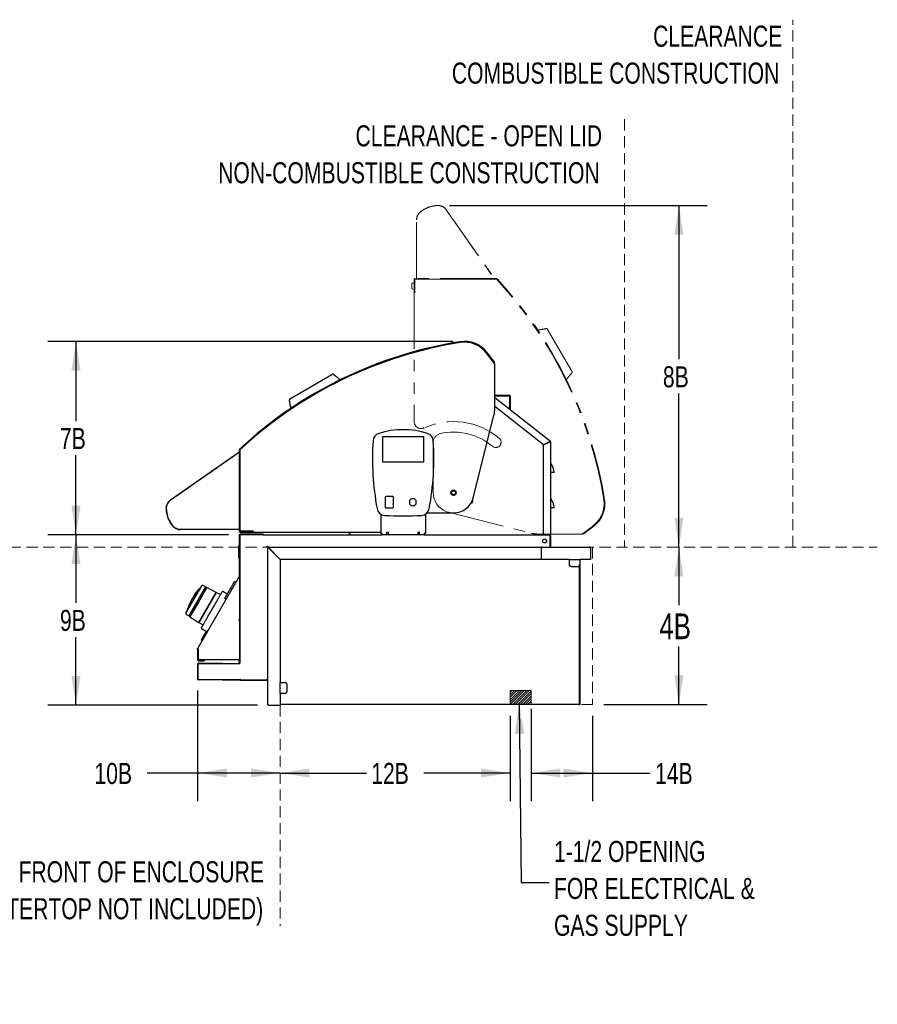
# Model space of a CAD drawing. Header units: inches. Extents: x 36 to 207, y 24 to 151.
# Tile 31 of 49: x 144 to 205, y 24 to 94. Entities that reach past the tile are written whole.
import ezdxf

# ---------------------------------------------------------------- set-up
doc = ezdxf.new("R2010")
doc.units = ezdxf.units.IN
doc.header["$LTSCALE"] = 16
doc.header["$MEASUREMENT"] = 0
doc.linetypes.add('HIDDEN', pattern=[0.075, 0.05, -0.025])
doc.linetypes.add('PHANTOM', pattern=[0.5, 0.25, -0.05, 0.05, -0.05, 0.05, -0.05])
doc.layers.add('FORMAT', color=7, linetype='Continuous')
doc.styles.add('SLDTEXTSTYLE0', font='TXT', dxfattribs={"width": 0.75})
doc.styles.add('SLDTEXTSTYLE1', font='TXT', dxfattribs={"width": 0.575758})
doc.dimstyles.new('SLDDIMSTYLE0', dxfattribs={"dimtxt": 1.5, "dimasz": 2.08, "dimexe": 0, "dimexo": 0.0625, "dimgap": 0.375, "dimtad": 0, "dimtih": 1, "dimtoh": 1, "dimdec": 0, "dimrnd": 1e-09, "dimzin": 12, "dimdsep": 46, "dimlunit": 5, "dimtxsty": 'SLDTEXTSTYLE0', "dimsah": 1, "dimcen": 0.09, "dimadec": 0, "dimazin": 3, "dimtfac": 1, "dimtdec": 0, "dimtofl": 0, "dimtmove": 0, "dimatfit": 3, "dimfxl": 0, "dimfrac": 2, "dimtolj": 1, "dimtzin": 12, "dimarcsym": 0})
doc.dimstyles.new('SLDDIMSTYLE2', dxfattribs={"dimtxt": 0.18, "dimasz": 2.08, "dimexe": 0, "dimexo": 0.0625, "dimgap": 0, "dimtad": 0, "dimtih": 1, "dimtoh": 1, "dimdec": 0, "dimrnd": 1e-09, "dimzin": 0, "dimdsep": 46, "dimlunit": 5, "dimtxsty": 'Standard', "dimsah": 1, "dimcen": 0.09, "dimadec": 0, "dimazin": 0, "dimtfac": 2.08, "dimtdec": 0, "dimtofl": 0, "dimtmove": 0, "dimatfit": 3, "dimfxl": 0, "dimfrac": 2, "dimtolj": 1, "dimtzin": 0, "dimarcsym": 0})
doc.dimstyles.new('SLDDIMSTYLE3', dxfattribs={"dimtxt": 1.833333, "dimasz": 2.08, "dimexe": 0, "dimexo": 0.0625, "dimgap": 0.458333, "dimtad": 0, "dimtih": 1, "dimtoh": 1, "dimdec": 0, "dimrnd": 1e-09, "dimzin": 12, "dimdsep": 46, "dimlunit": 5, "dimtxsty": 'SLDTEXTSTYLE0', "dimsah": 1, "dimcen": 0.09, "dimse1": 1, "dimadec": 0, "dimazin": 3, "dimtfac": 1, "dimtdec": 0, "dimtofl": 0, "dimtmove": 0, "dimatfit": 3, "dimfxl": 0, "dimfrac": 2, "dimtolj": 1, "dimtzin": 12, "dimarcsym": 0})
doc.dimstyles.new('SLDDIMSTYLE4', dxfattribs={"dimtxt": 1.5, "dimasz": 2.08, "dimexe": 0, "dimexo": 0.0625, "dimgap": 0.375, "dimtad": 0, "dimtih": 1, "dimtoh": 1, "dimdec": 0, "dimrnd": 1e-09, "dimzin": 12, "dimdsep": 46, "dimlunit": 5, "dimtxsty": 'SLDTEXTSTYLE0', "dimsah": 1, "dimcen": 0.09, "dimse2": 1, "dimadec": 0, "dimazin": 3, "dimtfac": 1, "dimtdec": 0, "dimtofl": 0, "dimtmove": 0, "dimatfit": 3, "dimfxl": 0, "dimfrac": 2, "dimtolj": 1, "dimtzin": 12, "dimarcsym": 0})

# ---------------------------------------------------------------- blocks, each defined once
blk = doc.blocks.new('_D_10')
at = {"layer": 'FORMAT'}
for p, q in [((156.631, 46.076), (156.631, 38.196)), ((156.631, 40.196), (153.027, 40.196)), ((162.504, 40.196), (156.631, 40.196))]:
    blk.add_line(p, q, dxfattribs=at)
for points in [[(156.631, 40.196), (158.711, 39.876), (158.711, 40.516)], [(162.504, 40.196), (160.424, 40.516), (160.424, 39.876)]]:
    blk.add_solid(points, dxfattribs=at)
at = {"layer": 'FORMAT', "insert": (149.285, 40.917), "char_height": 1.5, "attachment_point": 1, "style": 'SLDTEXTSTYLE0'}
blk.add_mtext('10B', dxfattribs=at)
blk = doc.blocks.new('_D_11')
at = {"layer": 'FORMAT'}
for p, q in [((178.879, 44.269), (178.879, 38.196)), ((162.504, 40.196), (168.65, 40.196)), ((178.879, 40.196), (172.733, 40.196))]:
    blk.add_line(p, q, dxfattribs=at)
for points in [[(162.504, 40.196), (164.584, 39.876), (164.584, 40.516)], [(178.879, 40.196), (176.799, 40.516), (176.799, 39.876)]]:
    blk.add_solid(points, dxfattribs=at)
at = {"layer": 'FORMAT', "insert": (168.991, 40.917), "char_height": 1.5, "attachment_point": 1, "style": 'SLDTEXTSTYLE0'}
blk.add_mtext('12B', dxfattribs=at)
blk = doc.blocks.new('_D_12')
at = {"layer": 'FORMAT'}
for p, q in [((190.896, 56.281), (190.896, 52.157)), ((190.896, 45.069), (190.896, 49.194)), ((185.554, 45.069), (192.896, 45.069))]:
    blk.add_line(p, q, dxfattribs=at)
for points in [[(190.896, 56.281), (190.576, 54.201), (191.216, 54.201)], [(190.896, 45.069), (191.216, 47.149), (190.576, 47.149)]]:
    blk.add_solid(points, dxfattribs=at)
at = {"layer": 'FORMAT', "insert": (189.502, 51.557), "char_height": 1.8333, "attachment_point": 1, "style": 'SLDTEXTSTYLE0'}
blk.add_mtext('4B', dxfattribs=at)
blk = doc.blocks.new('_D_13')
at = {"layer": 'FORMAT'}
for p, q in [((180.379, 44.769), (180.379, 38.196)), ((184.754, 44.269), (184.754, 38.196)), ((180.379, 40.196), (184.754, 40.196)), ((184.754, 40.196), (188.854, 40.196))]:
    blk.add_line(p, q, dxfattribs=at)
for points in [[(180.379, 40.196), (182.459, 39.876), (182.459, 40.516)], [(184.754, 40.196), (182.674, 40.516), (182.674, 39.876)]]:
    blk.add_solid(points, dxfattribs=at)
at = {"layer": 'FORMAT', "insert": (189.196, 40.917), "char_height": 1.5, "attachment_point": 1, "style": 'SLDTEXTSTYLE0'}
blk.add_mtext('14B', dxfattribs=at)
blk = doc.blocks.new('_D_14')
at = {"layer": 'FORMAT'}
for p, q in [((158.829, 57.156), (145.97, 57.156)), ((147.97, 57.156), (147.97, 52.306)), ((147.97, 45.031), (147.97, 49.881)), ((160.887, 45.031), (145.97, 45.031))]:
    blk.add_line(p, q, dxfattribs=at)
for points in [[(147.97, 57.156), (147.65, 55.076), (148.29, 55.076)], [(147.97, 45.031), (148.29, 47.111), (147.65, 47.111)]]:
    blk.add_solid(points, dxfattribs=at)
at = {"layer": 'FORMAT', "insert": (146.829, 51.815), "char_height": 1.5, "attachment_point": 1, "style": 'SLDTEXTSTYLE0'}
blk.add_mtext('9B', dxfattribs=at)
blk = doc.blocks.new('_D_15')
at = {"layer": 'FORMAT'}
for p, q in [((174.834, 70.934), (145.97, 70.934)), ((147.97, 70.934), (147.97, 65.258)), ((147.97, 57.156), (147.97, 62.833)), ((158.829, 57.156), (145.97, 57.156))]:
    blk.add_line(p, q, dxfattribs=at)
for points in [[(147.97, 70.934), (147.65, 68.854), (148.29, 68.854)], [(147.97, 57.156), (148.29, 59.236), (147.65, 59.236)]]:
    blk.add_solid(points, dxfattribs=at)
at = {"layer": 'FORMAT', "insert": (146.829, 64.767), "char_height": 1.5, "attachment_point": 1, "style": 'SLDTEXTSTYLE0'}
blk.add_mtext('7B', dxfattribs=at)
blk = doc.blocks.new('_D_16')
at = {"layer": 'FORMAT'}
for p, q in [((174.553, 80.602), (192.896, 80.602)), ((190.896, 80.602), (190.896, 69.654)), ((190.896, 56.281), (190.896, 67.229))]:
    blk.add_line(p, q, dxfattribs=at)
for points in [[(190.896, 80.602), (190.576, 78.522), (191.216, 78.522)], [(190.896, 56.281), (191.216, 58.361), (190.576, 58.361)]]:
    blk.add_solid(points, dxfattribs=at)
at = {"layer": 'FORMAT', "insert": (189.756, 69.163), "char_height": 1.5, "attachment_point": 1, "style": 'SLDTEXTSTYLE0'}
blk.add_mtext('8B', dxfattribs=at)
blk = doc.blocks.new('SW_NOTE_0_9')
at = {"layer": 'FORMAT', "color": 0, "char_height": 1.5, "attachment_point": 3, "style": 'SLDTEXTSTYLE0'}
for s, insert in [('FRONT OF ENCLOSURE', (20.672, 1.934)), ('(COUNTERTOP NOT INCLUDED)', (20.625, -0.696))]:
    blk.add_mtext(s, dxfattribs=dict(at, insert=insert))
blk = doc.blocks.new('SW_NOTE_0_10')
at = {"layer": 'FORMAT', "color": 0, "char_height": 1.5, "attachment_point": 3, "style": 'SLDTEXTSTYLE0'}
for s, insert in [('CLEARANCE - OPEN LID', (22.031, 1.934)), ('NON-COMBUSTIBLE CONSTRUCTION', (21.861, -0.696))]:
    blk.add_mtext(s, dxfattribs=dict(at, insert=insert))
blk = doc.blocks.new('SW_NOTE_0_11')
at = {"layer": 'FORMAT', "color": 0, "char_height": 1.5, "attachment_point": 3, "style": 'SLDTEXTSTYLE0'}
for s, insert in [('CLEARANCE', (11.484, 1.934)), ('COMBUSTIBLE CONSTRUCTION', (11.279, -0.696))]:
    blk.add_mtext(s, dxfattribs=dict(at, insert=insert))
blk = doc.blocks.new('SW_NOTE_0_12')
at = {"layer": 'FORMAT', "color": 0, "char_height": 1.5, "attachment_point": 1, "style": 'SLDTEXTSTYLE0'}
for s, insert in [('1-1/2 OPENING', (0.333, 2.961)), ('FOR ELECTRICAL &', (0.333, 0.331)), ('GAS SUPPLY', (0.333, -2.299))]:
    blk.add_mtext(s, dxfattribs=dict(at, insert=insert))

msp = doc.modelspace()

# ---------------------------------------------------------------- hatches: boundary and pattern name
at = {"layer": 'FORMAT'}
h = msp.add_hatch(dxfattribs=at)
h.set_pattern_fill('ANSI31', color=256, style=0)
h.paths.add_polyline_path([(180.379, 45.069), (180.379, 46.069), (178.879, 46.069), (178.879, 45.069)], flags=0)

# ---------------------------------------------------------------- linework, layer by layer
at = {"color": 7, "linetype": 'PHANTOM', "lineweight": 18}
for p, q in [((174.336, 80.304), (177.741, 75.441)), ((172.22, 75.43), (172.22, 79.597)), ((171.888, 74.708), (171.888, 75.041)), ((171.929, 75.09), (172.046, 75.111)), ((172.046, 75.34), (172.046, 74.41)), ((172.096, 75.34), (172.096, 74.41)), ((172.096, 75.31), (172.098, 75.31)), ((172.098, 74.658), (172.098, 75.358)), ((172.098, 75.358), (177.885, 75.358)), ((177.9, 75.41), (172.116, 75.41)), ((177.9, 75.36), (172.116, 75.36)), ((172.046, 74.638), (171.929, 74.659)), ((172.046, 74.41), (172.096, 74.41)), ((172.046, 74.408), (172.046, 65.22)), ((172.098, 74.408), (172.046, 74.408)), ((172.098, 74.963), (172.096, 74.963)), ((172.096, 74.786), (172.098, 74.786)), ((172.098, 74.51), (172.096, 74.51)), ((172.096, 74.413), (172.098, 74.412)), ((172.098, 74.408), (172.098, 74.658)), ((172.118, 74.408), (172.098, 74.408)), ((181.551, 71.773), (183.268, 68.81)), ((181.743, 70.23), (181.739, 70.232)), ((181.926, 70.012), (181.926, 70.012)), ((181.996, 69.79), (181.995, 69.796)), ((173.408, 63.753), (173.408, 60.157)), ((174.494, 58.761), (180.356, 57.276)), ((184.087, 57.256), (184.826, 57.833)), ((184.118, 57.216), (184.857, 57.794)), ((184.122, 57.287), (184.818, 57.831)), ((180.847, 57.215), (184.03, 57.215)), ((184.122, 57.287), (184.03, 57.287)), ((184.03, 57.215), (184.03, 57.287)), ((184.087, 57.256), (184.118, 57.216)), ((184.118, 57.282), (184.104, 57.284)), ((184.153, 57.307), (184.153, 57.312))]:
    msp.add_line(p, q, dxfattribs=at)
at = {"color": 7, "linetype": 'Continuous', "lineweight": 25}
for p, q in [((177.748, 69.396), (177.171, 70.135)), ((177.717, 69.431), (177.173, 70.127)), ((177.787, 69.427), (177.21, 70.166)), ((177.697, 69.462), (177.692, 69.462)), ((177.717, 69.431), (177.717, 69.339)), ((177.722, 69.427), (177.72, 69.413)), ((177.748, 69.396), (177.787, 69.427)), ((177.789, 69.339), (177.717, 69.339)), ((177.789, 66.156), (177.789, 69.339)), ((163.231, 66.86), (166.194, 68.577)), ((164.774, 67.052), (164.772, 67.048)), ((164.992, 67.235), (164.992, 67.235)), ((165.214, 67.305), (165.208, 67.304)), ((177.789, 67.103), (178.821, 67.103)), ((177.789, 67.065), (178.821, 67.065)), ((177.789, 66.927), (181.743, 63.838)), ((178.841, 67.045), (178.841, 66.293)), ((178.879, 67.045), (178.879, 66.293)), ((181.265, 63.576), (177.789, 66.293)), ((178.841, 66.106), (178.841, 66.293)), ((178.879, 66.106), (178.841, 66.106)), ((178.879, 66.293), (178.879, 66.106)), ((176.243, 59.803), (177.727, 65.665)), ((169.785, 64.11), (169.785, 62.377)), ((172.718, 64.129), (169.805, 64.129)), ((172.738, 62.377), (172.738, 64.11)), ((181.743, 63.838), (181.707, 63.792)), ((159.594, 63.209), (159.594, 57.424)), ((159.644, 63.209), (159.644, 57.424)), ((159.646, 57.406), (159.646, 63.194)), ((181.707, 63.792), (181.265, 63.576)), ((181.265, 63.555), (181.707, 63.77)), ((181.265, 57.156), (181.265, 63.555)), ((181.704, 63.768), (181.704, 63.79)), ((181.727, 63.792), (181.765, 63.792)), ((181.765, 63.792), (181.765, 57.156)), ((154.7, 59.645), (159.563, 63.05)), ((169.805, 62.358), (172.718, 62.358)), ((181.776, 61.591), (181.765, 61.591)), ((182.015, 61.591), (181.776, 61.591)), ((169.982, 59.838), (169.982, 59.129)), ((170.534, 59.877), (170.021, 59.877)), ((170.573, 59.129), (170.573, 59.838)), ((171.837, 59.718), (171.716, 59.597)), ((172.036, 59.73), (171.865, 59.73)), ((172.185, 59.597), (172.064, 59.718)), ((176.223, 59.531), (176.223, 59.729)), ((170.021, 59.09), (170.534, 59.09)), ((171.705, 59.569), (171.705, 59.398)), ((171.716, 59.37), (171.837, 59.249)), ((171.865, 59.238), (172.036, 59.238)), ((172.064, 59.249), (172.185, 59.37)), ((172.197, 59.398), (172.197, 59.569)), ((176.077, 59.406), (176.098, 59.406)), ((181.776, 59.091), (181.765, 59.091)), ((182.015, 59.091), (181.776, 59.091)), ((169.664, 58.636), (169.664, 57.254)), ((172.86, 58.636), (172.86, 57.254)), ((172.959, 58.716), (174.847, 58.716)), ((159.574, 57.529), (155.407, 57.529)), ((159.59, 57.136), (159.59, 54.201)), ((159.629, 57.136), (159.629, 54.201)), ((159.629, 57.118), (159.629, 57.136)), ((159.667, 57.108), (159.629, 57.108)), ((160.346, 57.406), (159.646, 57.406)), ((161.203, 57.195), (159.649, 57.195)), ((161.203, 57.156), (159.649, 57.156)), ((159.664, 57.404), (160.594, 57.404)), ((159.664, 57.354), (160.594, 57.354)), ((159.694, 57.404), (159.694, 57.406)), ((160.596, 57.406), (160.346, 57.406)), ((160.494, 57.406), (160.494, 57.404)), ((160.591, 57.404), (160.592, 57.406)), ((160.594, 57.354), (160.594, 57.404)), ((160.596, 57.426), (160.596, 57.406)), ((160.596, 57.406), (160.596, 57.354)), ((160.596, 57.354), (169.664, 57.354)), ((161.203, 57.195), (161.266, 57.195)), ((161.266, 57.156), (161.203, 57.156)), ((161.266, 57.195), (161.266, 57.156)), ((161.266, 57.195), (161.281, 57.195)), ((161.266, 57.156), (169.762, 57.156)), ((167.396, 57.181), (167.542, 57.354)), ((167.396, 57.181), (167.425, 57.156)), ((167.464, 57.156), (167.464, 57.194)), ((169.762, 57.254), (169.664, 57.254)), ((169.762, 57.156), (169.762, 57.254)), ((170.013, 57.156), (169.762, 57.156)), ((170.286, 57.156), (170.013, 57.156)), ((170.089, 57.375), (170.089, 57.254)), ((170.089, 57.254), (170.089, 57.232)), ((170.21, 57.254), (170.21, 57.375)), ((170.21, 57.232), (170.21, 57.254)), ((172.238, 57.156), (170.286, 57.156)), ((172.511, 57.156), (172.238, 57.156)), ((172.314, 57.375), (172.314, 57.254)), ((172.314, 57.254), (172.314, 57.232)), ((172.435, 57.254), (172.435, 57.375)), ((172.435, 57.232), (172.435, 57.254)), ((172.762, 57.156), (172.511, 57.156)), ((172.86, 57.254), (172.762, 57.254)), ((172.762, 57.254), (172.762, 57.156)), ((172.762, 57.156), (181.707, 57.156)), ((181.424, 56.822), (181.424, 56.763)), ((181.765, 57.156), (181.707, 57.156)), ((181.724, 56.339), (181.724, 57.098)), ((181.727, 57.098), (181.727, 56.339)), ((181.765, 57.098), (181.727, 57.098)), ((181.765, 57.098), (181.765, 56.339)), ((159.57, 56.286), (159.57, 56.387)), ((159.57, 56.286), (159.57, 56.26)), ((159.57, 56.062), (159.57, 56.26)), ((159.577, 56.402), (159.59, 56.402)), ((159.577, 56.288), (159.59, 56.288)), ((161.629, 56.223), (161.629, 56.261)), ((161.629, 45.089), (161.629, 56.223)), ((161.667, 56.223), (161.629, 56.223)), ((161.687, 56.281), (161.649, 56.281)), ((161.687, 56.281), (181.092, 56.281)), ((161.687, 56.243), (161.687, 56.281)), ((161.687, 56.22), (162.504, 55.403)), ((162.508, 55.406), (161.691, 56.223)), ((181.15, 56.281), (181.092, 56.281)), ((181.092, 56.281), (181.092, 56.223)), ((181.092, 56.223), (181.092, 55.406)), ((181.15, 56.281), (184.534, 56.281)), ((181.462, 56.763), (181.424, 56.763)), ((181.707, 56.285), (181.707, 56.281)), ((181.727, 56.339), (181.765, 56.339)), ((184.592, 56.223), (184.592, 55.406)), ((159.57, 55.798), (159.57, 56.062)), ((159.57, 55.657), (159.57, 55.798)), ((159.57, 55.517), (159.57, 55.652)), ((159.577, 55.634), (159.59, 55.634)), ((159.577, 55.495), (159.59, 55.495)), ((162.254, 55.653), (162.254, 55.66)), ((162.504, 55.403), (162.504, 46.631)), ((181.092, 55.406), (162.508, 55.406)), ((183.092, 55.406), (181.092, 55.406)), ((183.092, 55.406), (183.092, 55.336)), ((183.092, 55.406), (183.842, 55.406)), ((184.592, 55.406), (183.842, 55.406)), ((183.842, 55.406), (183.842, 55.336)), ((183.092, 55.336), (183.092, 55.031)), ((183.217, 54.906), (183.717, 54.906)), ((183.804, 54.942), (183.804, 45.069)), ((183.804, 54.942), (183.804, 45.069)), ((183.842, 55.336), (183.842, 55.031)), ((183.842, 55.031), (183.842, 45.069)), ((159.587, 54.191), (156.639, 49.084)), ((159.621, 54.171), (159.587, 54.191)), ((159.59, 54.201), (159.629, 54.201)), ((159.621, 54.131), (159.621, 51.101)), ((159.629, 54.201), (159.629, 47.985)), ((156.785, 53.348), (155.888, 51.793)), ((157.198, 53.464), (155.994, 51.377)), ((156.365, 52.554), (156.931, 53.535)), ((157.292, 53.412), (156.689, 52.367)), ((156.69, 52.366), (157.294, 53.413)), ((156.846, 53.388), (156.836, 53.393)), ((157.197, 53.462), (157.015, 53.559)), ((157.294, 53.413), (157.198, 53.464)), ((157.955, 53.059), (157.293, 53.411)), ((159.061, 53.279), (158.964, 53.331)), ((159.177, 53.7), (159.188, 53.72)), ((159.347, 53.775), (159.25, 53.827)), ((156.489, 52.999), (156.493, 53.005)), ((156.557, 53.084), (156.519, 53.037)), ((156.519, 53.038), (156.523, 53.043)), ((156.522, 53.042), (156.523, 53.042)), ((156.556, 53.086), (156.523, 53.042)), ((156.667, 53.221), (156.66, 53.225)), ((156.696, 53.254), (156.686, 53.259)), ((156.686, 53.259), (156.686, 53.259)), ((157.956, 53.061), (156.721, 50.922)), ((156.722, 50.924), (157.955, 53.059)), ((157.927, 53.01), (157.926, 53.01)), ((158.265, 52.897), (157.956, 53.061)), ((158.739, 52.941), (158.426, 53.114)), ((158.649, 52.566), (158.556, 52.624)), ((155.799, 51.573), (156.365, 52.554)), ((156.085, 51.32), (156.69, 52.366)), ((156.689, 52.367), (156.086, 51.322)), ((155.82, 51.488), (155.995, 51.379)), ((155.874, 51.726), (155.883, 51.72)), ((155.994, 51.377), (156.085, 51.32)), ((156.086, 51.322), (156.722, 50.924)), ((156.721, 50.922), (157.018, 50.737)), ((156.75, 50.974), (156.751, 50.973)), ((156.908, 50.485), (157.258, 50.274)), ((159.621, 51.101), (159.562, 51.101)), ((159.562, 51.101), (159.562, 51.07)), ((159.562, 51.07), (159.621, 51.07)), ((159.621, 51.07), (159.621, 48.244)), ((156.911, 49.582), (157.344, 50.332)), ((156.915, 49.68), (157.261, 50.28)), ((157.344, 50.332), (157.261, 50.28)), ((157.356, 50.326), (157.344, 50.332)), ((156.915, 49.68), (156.911, 49.582)), ((156.911, 49.582), (156.923, 49.576)), ((156.631, 49.055), (156.649, 49.055)), ((156.631, 48.996), (156.631, 49.055)), ((156.67, 48.996), (156.631, 48.996)), ((156.631, 48.996), (156.631, 48.254)), ((156.67, 49.028), (156.67, 48.996)), ((156.67, 48.996), (156.67, 48.254)), ((156.673, 48.307), (156.673, 49.025)), ((156.631, 47.95), (156.631, 46.876)), ((156.651, 47.922), (156.651, 46.922)), ((156.689, 48.008), (158.356, 48.008)), ((156.69, 48.234), (157.069, 48.234)), ((156.69, 48.195), (157.069, 48.195)), ((156.714, 47.985), (159.571, 47.985)), ((159.562, 48.244), (156.735, 48.244)), ((157.069, 48.234), (157.131, 48.234)), ((157.131, 48.195), (157.069, 48.195)), ((157.131, 48.234), (157.131, 48.195)), ((159.621, 48.244), (159.562, 48.244)), ((159.571, 47.985), (159.629, 47.985)), ((159.582, 48.244), (159.582, 48.133)), ((159.582, 48.07), (159.582, 48.133)), ((159.621, 48.07), (159.582, 48.07)), ((159.621, 48.133), (159.621, 48.244)), ((159.621, 48.133), (159.621, 48.07)), ((156.669, 46.879), (156.669, 46.876)), ((156.714, 46.86), (159.571, 46.86)), ((158.434, 46.836), (159.584, 46.836)), ((159.571, 46.86), (159.629, 46.86)), ((159.584, 46.836), (159.584, 46.86)), ((159.584, 46.836), (159.629, 46.836)), ((159.629, 46.86), (159.629, 46.848)), ((159.629, 46.848), (159.667, 46.848)), ((159.629, 46.798), (159.629, 46.848)), ((161.629, 46.798), (159.629, 46.798)), ((159.671, 46.806), (159.671, 46.844)), ((159.671, 46.806), (161.566, 46.806)), ((161.566, 46.864), (161.571, 46.864)), ((161.566, 46.864), (161.566, 46.806)), ((161.571, 46.844), (161.566, 46.844)), ((161.566, 46.806), (161.571, 46.806)), ((161.571, 46.844), (161.571, 46.806)), ((161.591, 46.864), (161.591, 46.869)), ((161.591, 46.864), (161.629, 46.864)), ((161.629, 46.881), (161.626, 46.881)), ((162.504, 45.881), (162.504, 46.631)), ((162.504, 46.631), (162.574, 46.631)), ((162.574, 46.631), (162.879, 46.631)), ((163.004, 46.006), (163.004, 46.506)), ((162.504, 45.881), (162.574, 45.881)), ((162.504, 45.881), (162.504, 45.031)), ((162.574, 45.881), (162.879, 45.881)), ((161.687, 45.031), (162.504, 45.031)), ((162.504, 45.069), (162.524, 45.069)), ((183.804, 45.069), (162.524, 45.069)), ((183.804, 45.111), (183.804, 45.111)), ((183.804, 45.069), (183.842, 45.069))]:
    msp.add_line(p, q, dxfattribs=at)
at = {"color": 7, "linetype": 'Continuous', "lineweight": 25, "flags": 128}
for points in [[(159.633, 57.118), (159.63, 57.11), (159.63, 57.109)], [(159.669, 57.108), (159.668, 57.106), (159.668, 57.106)], [(156.674, 53.244), (156.665, 53.232), (156.659, 53.225)]]:
    msp.add_lwpolyline(points, dxfattribs=at)
at = {"color": 7, "linetype": 'Continuous', "lineweight": 25}
for centre, radius in [((174.848, 60.156), 0.188), ((174.848, 60.156), 0.141), ((181.328, 56.719), 0.141)]:
    msp.add_circle(centre, radius, dxfattribs=at)
at = {"color": 7, "linetype": 'PHANTOM', "lineweight": 18}
msp.add_circle((174.848, 60.156), 0.188, dxfattribs=at)
for centre, radius, start, end in [((172.927, 79.597), 0.707, 129.65841, 180), ((173.765, 78.586), 2.019, 90.34159, 129.65841), ((173.757, 79.899), 0.707, 35, 90.34159), ((171.938, 75.041), 0.05, 100, 180), ((172.116, 75.34), 0.07, 90, 180), ((172.116, 75.34), 0.02, 90, 180), ((172.594, 75.35), 0.01, 90, 126.8699), ((173.074, 75.35), 0.01, 53.1301, 90), ((176.844, 75.35), 0.01, 90, 126.8699), ((177.324, 75.35), 0.01, 53.1301, 90), ((177.885, 75.295), 0.0625, 42.82008, 90), ((177.9, 75.34), 0.07, 42.89663, 90), ((177.9, 75.34), 0.02, 42.89663, 90), ((155.974, 54.967), 29.95, 9.04666, 42.89663), ((155.963, 54.981), 29.95, 9.01398, 42.82008), ((155.974, 54.967), 30, 9.04666, 42.89663), ((171.938, 74.708), 0.05, 180, 260), ((172.116, 74.48), 0.02, 180, 205.84193), ((181.476, 71.782), 0.06, 30.1, 100.1), ((183.239, 68.74), 0.06, 320.1, 30.1), ((172.546, 65.22), 0.5, 180, 294.44621), ((174.848, 60.156), 5.062, 50.0406, 114.44621), ((174.033, 63.753), 0.625, 102.76877, 180), ((174.848, 60.156), 4.313, 50.0406, 102.76877), ((177.858, 63.749), 0.375, 230.0406, 50.0406), ((174.848, 60.156), 1.44, 179.99238, 255.7931), ((183.617, 59.368), 1.95, 308, 9.01398), ((183.626, 59.37), 1.95, 308, 9.04666), ((183.626, 59.37), 2, 308, 9.04666), ((180.847, 59.215), 2, 255.7931, 270), ((184.113, 57.301), 0.07, 191.56962, 264.38768), ((184.113, 57.301), 0.02, 224.58405, 308)]:
    msp.add_arc(centre, radius, start, end, dxfattribs=at)
at = {"color": 7, "linetype": 'Continuous', "lineweight": 25}
for centre, radius, start, end in [((180.037, 41.283), 30, 99.04666, 132.89663), ((180.037, 41.283), 29.95, 99.04666, 132.89663), ((180.023, 41.272), 29.95, 99.01398, 132.82008), ((175.634, 68.934), 2, 38, 99.04666), ((175.634, 68.934), 1.95, 38, 99.04666), ((175.636, 68.926), 1.95, 38, 99.01398), ((177.703, 69.422), 0.02, 314.58405, 38), ((177.703, 69.422), 0.07, 281.56962, 354.38768), ((166.264, 68.548), 0.06, 50.1, 120.1), ((163.222, 66.785), 0.06, 120.1, 190.1), ((178.821, 67.045), 0.058, 0, 90), ((178.821, 67.045), 0.02, 0, 90), ((175.789, 66.156), 2, 345.7931, 360), ((171.262, 58.736), 5.906, 72.98688, 107.01312), ((188.762, 62.592), 19.685, 176.31957, 190.43833), ((169.707, 63.818), 0.591, 107.01312, 176.31957), ((169.805, 64.11), 0.0197, 90, 180), ((172.718, 64.11), 0.0197, 0, 90), ((172.817, 63.818), 0.591, 3.68043, 72.98688), ((153.762, 62.592), 19.685, 349.56167, 3.68043), ((181.707, 63.792), 0.02, 0, 52), ((181.707, 63.792), 0.058, 0, 52), ((159.664, 63.209), 0.07, 132.89663, 180), ((159.664, 63.209), 0.02, 132.89663, 180), ((159.709, 63.194), 0.0625, 132.82008, 180), ((159.654, 62.633), 0.01, 143.1301, 180), ((159.654, 62.153), 0.01, 180, 216.8699), ((169.805, 62.377), 0.0197, 180, 270), ((172.718, 62.377), 0.0197, 270, 0), ((181.806, 62.252), 0.0407, 180, 221.463), ((181.059, 61.591), 0.957, 0, 41.463), ((155.105, 59.066), 0.707, 125, 180.34159), ((174.848, 60.156), 1.44, 269.99238, 345.7931), ((181.806, 59.752), 0.0407, 180, 221.463), ((181.059, 59.091), 0.957, 0, 41.463), ((156.418, 59.074), 2.019, 180.34159, 219.65841), ((169.983, 59.133), 0.591, 190.43833, 266.16085), ((172.54, 59.133), 0.591, 273.83915, 349.56167), ((176.098, 59.531), 0.125, 270, 0), ((159.654, 58.383), 0.01, 143.1301, 180), ((171.262, 78.184), 19.685, 266.16085, 273.83915), ((155.407, 58.236), 0.707, 219.65841, 270), ((159.654, 57.903), 0.01, 180, 216.8699), ((159.649, 57.136), 0.059, 90, 180), ((159.664, 57.424), 0.07, 180, 270), ((159.649, 57.136), 0.02, 90, 180), ((159.664, 57.424), 0.02, 180, 270), ((160.524, 57.424), 0.02, 270, 295.84193), ((161.281, 57.136), 0.059, 19.81493, 90), ((170.013, 57.232), 0.076, 270, 0), ((170.286, 57.232), 0.076, 180, 270), ((172.238, 57.232), 0.076, 270, 0), ((172.511, 57.232), 0.076, 180, 270), ((161.687, 56.223), 0.058, 90, 180), ((161.687, 56.223), 0.02, 90, 180), ((183.862, 55.386), 0.02, 90, 180), ((183.217, 55.031), 0.125, 180, 270), ((183.717, 55.031), 0.125, 270, 0), ((159.57, 54.201), 0.02, 330, 0), ((159.57, 54.201), 0.059, 330, 0), ((159.584, 50.695), 3.858, 137.06237, 138.69902), ((156.768, 53.316), 0.0119, 64.23578, 137.06237), ((156.795, 53.342), 0.0118, 139.73116, 150), ((160.649, 50.077), 5.063, 139.11432, 139.73116), ((156.831, 53.383), 0.0118, 62, 139.11432), ((156.986, 53.503), 0.063, 62, 150), ((159.584, 50.695), 3.858, 143.39497, 162.93763), ((159.584, 50.695), 3.858, 143.24555, 143.39497), ((158.411, 53.087), 0.031, 61, 150), ((155.853, 51.542), 0.063, 150, 238), ((155.88, 51.736), 0.0118, 160.88568, 238), ((160.652, 50.082), 5.063, 160.26884, 160.88568), ((155.898, 51.787), 0.0118, 150, 160.26884), ((155.907, 51.824), 0.0119, 162.93763, 235.76422), ((156.924, 50.511), 0.031, 150, 239), ((156.69, 49.055), 0.059, 150, 180), ((156.69, 48.254), 0.059, 180, 270), ((156.689, 47.95), 0.058, 90, 180), ((156.714, 47.922), 0.0625, 90, 180), ((156.69, 48.254), 0.02, 180, 270), ((156.735, 48.307), 0.0625, 180, 270), ((158.356, 47.95), 0.058, 36.70152, 90), ((156.671, 46.876), 0.04, 180, 336.40781), ((156.714, 46.922), 0.0625, 180, 270), ((156.671, 46.876), 0.00197, 180, 332.62897), ((158.434, 46.894), 0.058, 216.70152, 270), ((162.879, 46.506), 0.125, 0, 90), ((162.879, 46.006), 0.125, 270, 360)]:
    msp.add_arc(centre, radius, start, end, dxfattribs=at)
at = {"color": 7, "linetype": 'PHANTOM', "lineweight": 18}
for centre, ratio, start_param, end_param in [((172.24, 75.43), 0.999848, 0, 1.570796), ((177.724, 75.43), 0.999773, 1.570796, 3.752351)]:
    msp.add_ellipse(centre, major_axis=(-0.02, 0), ratio=ratio, start_param=start_param, end_param=end_param, dxfattribs=at)
at = {"color": 7, "linetype": 'Continuous', "lineweight": 25}
for centre, major_axis, ratio, start_param, end_param in [((159.574, 63.033), (0, -0.02), 0.999773, 1.570796, 3.752351), ((170.022, 59.838), (-0.0281, 0.0281), 0.992433, 5.501585, 7.064785), ((170.533, 59.838), (0.0281, 0.0281), 0.992433, 5.501585, 7.064785), ((171.744, 59.569), (-0.0365, 0.0151), 0.995546, 5.892062, 6.674309), ((171.865, 59.69), (-0.0151, 0.0365), 0.995546, 5.892062, 6.674309), ((172.036, 59.69), (0.0151, 0.0365), 0.995546, 5.892062, 6.674309), ((172.157, 59.569), (0.0365, 0.0151), 0.995546, 5.892062, 6.674309), ((170.022, 59.129), (-0.0281, -0.0281), 0.992433, 5.501585, 7.064785), ((170.533, 59.129), (0.0281, -0.0281), 0.992433, 5.501585, 7.064785), ((171.744, 59.398), (-0.0365, -0.0151), 0.995546, 5.892062, 6.674309), ((171.865, 59.277), (-0.0151, -0.0365), 0.995546, 5.892062, 6.674309), ((172.036, 59.277), (0.0151, -0.0365), 0.995546, 5.892062, 6.674309), ((172.157, 59.398), (0.0365, -0.0151), 0.995546, 5.892062, 6.674309), ((159.574, 57.549), (0, -0.02), 0.999848, 0, 1.570796)]:
    msp.add_ellipse(centre, major_axis=major_axis, ratio=ratio, start_param=start_param, end_param=end_param, dxfattribs=at)
at = {"color": 7, "linetype": 'PHANTOM', "lineweight": 18}
for points, knots in [([(172.227, 79.597), (172.229, 79.636), (172.232, 79.716), (172.263, 79.831), (172.312, 79.941), (172.365, 80.018), (172.421, 80.084), (172.455, 80.115), (172.479, 80.137)], [0, 0, 0, 0, 0.191494, 0.388524, 0.580051, 0.777201, 0.841244, 1, 1, 1, 1]), ([(172.479, 80.137), (172.565, 80.202), (172.694, 80.3), (172.886, 80.402), (173.042, 80.47), (173.208, 80.526), (173.384, 80.568), (173.567, 80.596), (173.691, 80.6), (173.753, 80.602)], [0, 0, 0, 0, 0.232626, 0.352185, 0.471743, 0.601551, 0.731359, 0.86568, 1, 1, 1, 1]), ([(173.753, 80.602), (173.755, 80.602), (173.759, 80.602), (173.768, 80.602), (173.783, 80.601), (173.813, 80.6), (173.873, 80.594), (173.961, 80.574), (174.067, 80.533), (174.168, 80.472), (174.259, 80.395), (174.308, 80.333), (174.332, 80.302)], [0, 0, 0, 0, 0.009598, 0.019195, 0.038383, 0.07671, 0.15297, 0.302466, 0.474365, 0.651352, 0.823195, 1, 1, 1, 1]), ([(174.332, 80.302), (174.681, 79.801), (175.378, 78.8), (176.25, 77.549), (176.947, 76.548), (177.379, 75.928), (177.636, 75.56), (177.718, 75.441)], [0, 0, 0, 0, 0.308939, 0.617877, 0.772347, 0.926816, 1, 1, 1, 1]), ([(180.852, 71.732), (180.957, 71.751), (181.162, 71.787), (181.366, 71.824), (181.466, 71.841)], [0, 0, 0, 0, 0.514396, 1, 1, 1, 1]), ([(181.528, 71.812), (181.529, 71.811), (181.53, 71.809), (181.54, 71.792), (181.548, 71.778), (181.551, 71.773)], [0, 0, 0, 0, 0.392046, 0.784329, 1, 1, 1, 1]), ([(183.268, 68.81), (183.274, 68.801), (183.284, 68.783), (183.291, 68.772), (183.291, 68.771), (183.291, 68.77)], [0, 0, 0, 0, 0.392048, 0.784332, 1, 1, 1, 1]), ([(183.286, 68.702), (183.221, 68.625), (183.088, 68.465), (182.954, 68.306), (182.886, 68.224)], [0, 0, 0, 0, 0.485604, 1, 1, 1, 1])]:
    msp.add_open_spline(points, degree=3, knots=knots, dxfattribs=at)
at = {"color": 7, "linetype": 'Continuous', "lineweight": 25}
for points, knots in [([(166.194, 68.577), (166.203, 68.583), (166.221, 68.593), (166.232, 68.599), (166.233, 68.6), (166.234, 68.6)], [0, 0, 0, 0, 0.3920479, 0.7843318, 1, 1, 1, 1]), ([(166.302, 68.594), (166.379, 68.53), (166.539, 68.397), (166.698, 68.263), (166.78, 68.195)], [0, 0, 0, 0, 0.485604, 1, 1, 1, 1]), ([(163.272, 66.161), (163.253, 66.266), (163.217, 66.471), (163.18, 66.675), (163.163, 66.775)], [0, 0, 0, 0, 0.514396, 1, 1, 1, 1]), ([(163.192, 66.837), (163.193, 66.838), (163.195, 66.839), (163.212, 66.849), (163.226, 66.857), (163.231, 66.86)], [0, 0, 0, 0, 0.392046, 0.784329, 1, 1, 1, 1]), ([(154.702, 59.641), (155.203, 59.99), (156.204, 60.687), (157.455, 61.559), (158.456, 62.256), (159.076, 62.688), (159.444, 62.945), (159.563, 63.027)], [0, 0, 0, 0, 0.308939, 0.617877, 0.772347, 0.926816, 1, 1, 1, 1]), ([(154.402, 59.062), (154.402, 59.064), (154.402, 59.068), (154.402, 59.077), (154.403, 59.092), (154.404, 59.122), (154.41, 59.182), (154.43, 59.27), (154.471, 59.376), (154.532, 59.477), (154.609, 59.568), (154.671, 59.616), (154.702, 59.641)], [0, 0, 0, 0, 0.009598, 0.019195, 0.038383, 0.07671, 0.15297, 0.302466, 0.474365, 0.651352, 0.823195, 1, 1, 1, 1]), ([(154.867, 57.788), (154.802, 57.874), (154.704, 58.003), (154.602, 58.195), (154.534, 58.351), (154.478, 58.517), (154.436, 58.693), (154.408, 58.876), (154.404, 59), (154.402, 59.062)], [0, 0, 0, 0, 0.232626, 0.352185, 0.471743, 0.601551, 0.731359, 0.86568, 1, 1, 1, 1]), ([(155.407, 57.536), (155.368, 57.538), (155.288, 57.541), (155.173, 57.572), (155.063, 57.621), (154.985, 57.674), (154.92, 57.73), (154.889, 57.764), (154.867, 57.788)], [0, 0, 0, 0, 0.191494, 0.388524, 0.580051, 0.777201, 0.841244, 1, 1, 1, 1]), ([(159.687, 57.098), (159.682, 57.106), (159.672, 57.121), (159.658, 57.14), (159.647, 57.152), (159.641, 57.153), (159.639, 57.153)], [0, 0, 0, 0, 0.302383, 0.604765, 0.907148, 1, 1, 1, 1]), ([(167.396, 57.181), (167.403, 57.187), (167.417, 57.2), (167.45, 57.209), (167.48, 57.213), (167.497, 57.214), (167.5, 57.214)], [0, 0, 0, 0, 0.3005581, 0.6074591, 0.9143996, 1, 1, 1, 1]), ([(167.425, 57.156), (167.434, 57.166), (167.449, 57.181), (167.476, 57.199), (167.492, 57.209), (167.5, 57.214)], [0, 0, 0, 0, 0.412188, 0.702998, 1, 1, 1, 1]), ([(167.5, 57.214), (167.497, 57.212), (167.491, 57.207), (167.482, 57.2), (167.475, 57.196), (167.471, 57.196), (167.471, 57.196)], [0, 0, 0, 0, 0.307067, 0.614134, 0.921202, 1, 1, 1, 1]), ([(181.727, 57.098), (181.727, 57.101), (181.726, 57.106), (181.724, 57.111), (181.721, 57.113), (181.721, 57.113)], [0, 0, 0, 0, 0.4871334, 0.9742667, 1, 1, 1, 1]), ([(159.57, 56.387), (159.57, 56.387), (159.57, 56.389), (159.57, 56.393), (159.571, 56.398), (159.574, 56.401), (159.576, 56.402), (159.576, 56.402), (159.577, 56.402), (159.577, 56.402)], [0, 0, 0, 0, 0.004815, 0.18395, 0.766169, 0.911196, 0.956101, 0.980992, 1, 1, 1, 1]), ([(159.57, 56.26), (159.57, 56.26), (159.57, 56.266), (159.571, 56.275), (159.573, 56.284), (159.575, 56.287), (159.576, 56.287), (159.577, 56.288), (159.577, 56.288), (159.577, 56.288)], [0, 0, 0, 0, 0.003834, 0.62461, 0.907049, 0.966234, 0.983452, 0.992783, 1, 1, 1, 1]), ([(161.649, 56.281), (161.642, 56.283), (161.627, 56.285), (161.605, 56.302), (161.586, 56.322), (161.575, 56.335), (161.571, 56.339)], [0, 0, 0, 0, 0.282789, 0.566041, 0.849297, 1, 1, 1, 1]), ([(161.571, 56.339), (161.58, 56.332), (161.597, 56.317), (161.617, 56.295), (161.628, 56.277), (161.629, 56.265), (161.629, 56.261)], [0, 0, 0, 0, 0.282789, 0.566041, 0.849297, 1, 1, 1, 1]), ([(181.092, 56.223), (181.097, 56.231), (181.107, 56.247), (181.122, 56.266), (181.136, 56.279), (181.145, 56.281), (181.15, 56.281)], [0, 0, 0, 0, 0.2547233, 0.5096152, 0.7645082, 1, 1, 1, 1]), ([(181.721, 56.325), (181.721, 56.325), (181.723, 56.326), (181.726, 56.332), (181.727, 56.337), (181.727, 56.339)], [0, 0, 0, 0, 0.072638, 0.536319, 1, 1, 1, 1]), ([(184.534, 56.281), (184.539, 56.281), (184.549, 56.279), (184.564, 56.265), (184.578, 56.246), (184.587, 56.231), (184.592, 56.223)], [0, 0, 0, 0, 0.25472, 0.509612, 0.764505, 1, 1, 1, 1]), ([(159.577, 55.634), (159.577, 55.634), (159.576, 55.634), (159.576, 55.634), (159.574, 55.636), (159.572, 55.641), (159.57, 55.648), (159.57, 55.655), (159.57, 55.657), (159.57, 55.657)], [0, 0, 0, 0, 0.015771, 0.036351, 0.073244, 0.191226, 0.696494, 0.995323, 1, 1, 1, 1]), ([(159.577, 55.495), (159.577, 55.495), (159.576, 55.495), (159.576, 55.495), (159.575, 55.496), (159.572, 55.501), (159.57, 55.507), (159.57, 55.514), (159.57, 55.516), (159.57, 55.517)], [0, 0, 0, 0, 0.014443, 0.033327, 0.067687, 0.181574, 0.692143, 0.995496, 1, 1, 1, 1]), ([(159.587, 54.191), (159.587, 54.189), (159.585, 54.184), (159.59, 54.172), (159.6, 54.157), (159.612, 54.143), (159.619, 54.134), (159.621, 54.131)], [0, 0, 0, 0, 0.201811, 0.431036, 0.660285, 0.889533, 1, 1, 1, 1]), ([(159.621, 54.171), (159.62, 54.168), (159.617, 54.161), (159.618, 54.148), (159.62, 54.137), (159.621, 54.132), (159.621, 54.131)], [0, 0, 0, 0, 0.320197, 0.641091, 0.961986, 1, 1, 1, 1]), ([(158.76, 52.978), (158.781, 53.014), (158.823, 53.088), (158.881, 53.187), (158.927, 53.267), (158.958, 53.321), (158.962, 53.328), (158.964, 53.331)], [0, 0, 0, 0, 0.189433, 0.378825, 0.577169, 0.79321, 1, 1, 1, 1]), ([(158.964, 53.331), (158.985, 53.367), (159.026, 53.439), (159.081, 53.535), (159.131, 53.62), (159.157, 53.665), (159.17, 53.688)], [0, 0, 0, 0, 0.257236, 0.514536, 0.754384, 1, 1, 1, 1]), ([(159.17, 53.688), (159.182, 53.71), (159.207, 53.752), (159.232, 53.795), (159.247, 53.822), (159.249, 53.825), (159.25, 53.827)], [0, 0, 0, 0, 0.252392, 0.504794, 0.749393, 1, 1, 1, 1]), ([(156.488, 52.998), (156.488, 52.998), (156.487, 52.998), (156.488, 52.998), (156.488, 52.998), (156.488, 52.998), (156.488, 52.998), (156.488, 52.998), (156.488, 52.999), (156.488, 52.999), (156.489, 52.999), (156.489, 52.999)], [0, 0, 0, 0, 0.11853, 0.237069, 0.355476, 0.47419, 0.593593, 0.71377, 0.83447, 0.955209, 1, 1, 1, 1]), ([(156.522, 53.043), (156.515, 53.033), (156.5, 53.015), (156.492, 53.003), (156.488, 52.998)], [0, 0, 0, 0, 0.4900096, 1, 1, 1, 1]), ([(156.519, 53.037), (156.518, 53.037), (156.518, 53.037), (156.518, 53.037), (156.518, 53.037), (156.519, 53.037), (156.519, 53.037), (156.519, 53.038), (156.519, 53.038), (156.519, 53.038), (156.519, 53.038)], [0, 0, 0, 0, 0.122784, 0.245592, 0.367887, 0.490065, 0.612785, 0.736474, 0.861145, 1, 1, 1, 1]), ([(156.523, 53.044), (156.523, 53.044), (156.523, 53.043), (156.523, 53.043), (156.523, 53.043), (156.523, 53.043), (156.523, 53.042), (156.522, 53.042), (156.522, 53.042), (156.523, 53.042), (156.523, 53.042)], [0, 0, 0, 0, 0.12555, 0.251096, 0.376667, 0.501883, 0.626495, 0.750523, 0.874242, 1, 1, 1, 1]), ([(156.523, 53.044), (156.532, 53.056), (156.544, 53.072), (156.557, 53.09), (156.561, 53.094)], [0, 0, 0, 0, 0.76638, 1, 1, 1, 1]), ([(156.614, 53.164), (156.61, 53.158), (156.601, 53.146), (156.586, 53.125), (156.57, 53.104), (156.561, 53.092), (156.556, 53.086)], [0, 0, 0, 0, 0.249256, 0.498559, 0.748955, 1, 1, 1, 1]), ([(156.621, 53.162), (156.616, 53.156), (156.607, 53.144), (156.589, 53.122), (156.572, 53.101), (156.562, 53.09), (156.557, 53.084)], [0, 0, 0, 0, 0.249695, 0.499307, 0.750821, 1, 1, 1, 1]), ([(156.561, 53.094), (156.573, 53.111), (156.598, 53.144), (156.633, 53.19), (156.65, 53.213), (156.659, 53.224)], [0, 0, 0, 0, 0.348804, 0.697654, 1, 1, 1, 1]), ([(156.66, 53.225), (156.651, 53.213), (156.638, 53.196), (156.62, 53.171), (156.614, 53.164)], [0, 0, 0, 0, 0.718758, 1, 1, 1, 1]), ([(156.672, 53.227), (156.664, 53.216), (156.65, 53.199), (156.628, 53.172), (156.621, 53.162)], [0, 0, 0, 0, 0.6359906, 1, 1, 1, 1]), ([(156.66, 53.225), (156.66, 53.225), (156.66, 53.225), (156.66, 53.225), (156.66, 53.225), (156.659, 53.225), (156.659, 53.225), (156.659, 53.225), (156.659, 53.224), (156.659, 53.224), (156.659, 53.224), (156.659, 53.224)], [0, 0, 0, 0, 0.1163552, 0.2327177, 0.3490124, 0.4659418, 0.5840011, 0.7032071, 0.8230762, 0.942819, 1, 1, 1, 1]), ([(156.686, 53.259), (156.682, 53.254), (156.676, 53.247), (156.664, 53.232), (156.662, 53.228)], [0, 0, 0, 0, 0.76893, 1, 1, 1, 1]), ([(156.685, 53.242), (156.685, 53.241), (156.681, 53.237), (156.673, 53.228), (156.667, 53.221)], [0, 0, 0, 0, 0.188036, 1, 1, 1, 1]), ([(156.671, 53.226), (156.671, 53.226), (156.671, 53.226), (156.672, 53.226), (156.672, 53.226), (156.672, 53.227), (156.672, 53.227), (156.672, 53.227), (156.673, 53.227), (156.673, 53.227), (156.673, 53.227), (156.672, 53.227)], [0, 0, 0, 0, 0.1174, 0.234738, 0.353577, 0.473635, 0.593524, 0.711905, 0.828134, 0.942556, 1, 1, 1, 1]), ([(157.64, 51.815), (157.671, 51.867), (157.732, 51.973), (157.824, 52.133), (157.908, 52.279), (157.983, 52.408), (158.048, 52.521), (158.11, 52.628), (158.167, 52.727), (158.219, 52.816), (158.263, 52.894), (158.302, 52.96), (158.336, 53.019), (158.363, 53.066), (158.381, 53.097), (158.383, 53.101), (158.384, 53.103)], [0, 0, 0, 0, 0.077632, 0.157663, 0.239951, 0.304275, 0.368607, 0.434299, 0.5, 0.565692, 0.631393, 0.695716, 0.760049, 0.842329, 0.922366, 1, 1, 1, 1]), ([(158.556, 52.624), (158.558, 52.627), (158.56, 52.632), (158.578, 52.664), (158.599, 52.699), (158.625, 52.744), (158.655, 52.796), (158.688, 52.853), (158.723, 52.913), (158.747, 52.956), (158.76, 52.978)], [0, 0, 0, 0, 0.199366, 0.318695, 0.441806, 0.555671, 0.673365, 0.778663, 0.887647, 1, 1, 1, 1]), ([(156.897, 50.527), (156.898, 50.529), (156.9, 50.532), (156.918, 50.563), (156.945, 50.61), (156.979, 50.669), (157.017, 50.735), (157.062, 50.813), (157.114, 50.902), (157.171, 51.001), (157.232, 51.108), (157.298, 51.221), (157.373, 51.351), (157.457, 51.497), (157.549, 51.656), (157.61, 51.762), (157.64, 51.815)], [0, 0, 0, 0, 0.077626, 0.157663, 0.239951, 0.304275, 0.368607, 0.434299, 0.5, 0.565692, 0.631393, 0.695716, 0.760049, 0.842329, 0.922364, 1, 1, 1, 1]), ([(156.673, 49.025), (156.668, 49.03), (156.659, 49.041), (156.647, 49.056), (156.639, 49.07), (156.637, 49.079), (156.638, 49.083), (156.639, 49.084)], [0, 0, 0, 0, 0.201811, 0.431036, 0.660285, 0.889533, 1, 1, 1, 1]), ([(161.687, 45.031), (161.679, 45.036), (161.664, 45.046), (161.644, 45.061), (161.631, 45.075), (161.63, 45.085), (161.629, 45.089)], [0, 0, 0, 0, 0.254723, 0.509615, 0.764508, 1, 1, 1, 1])]:
    msp.add_open_spline(points, degree=3, knots=knots, dxfattribs=at)
for points in [[(181.707, 63.77), (181.715, 63.772), (181.73, 63.776), (181.749, 63.781), (181.763, 63.787), (181.765, 63.79), (181.765, 63.792)], [(181.707, 63.77), (181.71, 63.772), (181.715, 63.776), (181.722, 63.781), (181.727, 63.787), (181.727, 63.79), (181.727, 63.792)], [(159.687, 57.098), (159.682, 57.101), (159.672, 57.106), (159.658, 57.113), (159.643, 57.118), (159.634, 57.118), (159.629, 57.118)], [(159.629, 57.108), (159.63, 57.108), (159.632, 57.106), (159.645, 57.103), (159.664, 57.101), (159.679, 57.099), (159.687, 57.098)], [(159.667, 57.108), (159.667, 57.108), (159.668, 57.106), (159.672, 57.103), (159.679, 57.101), (159.684, 57.099), (159.687, 57.098)], [(167.425, 57.156), (167.427, 57.157), (167.429, 57.159), (167.435, 57.159), (167.443, 57.158), (167.449, 57.157), (167.452, 57.156)], [(167.5, 57.214), (167.497, 57.207), (167.491, 57.192), (167.482, 57.172), (167.473, 57.159), (167.467, 57.157), (167.464, 57.156)], [(181.707, 57.156), (181.709, 57.156), (181.712, 57.154), (181.716, 57.14), (181.72, 57.121), (181.723, 57.106), (181.724, 57.098)], [(181.765, 57.098), (181.765, 57.106), (181.763, 57.121), (181.749, 57.14), (181.73, 57.154), (181.715, 57.156), (181.707, 57.156)], [(161.629, 56.223), (161.63, 56.223), (161.632, 56.223), (161.645, 56.222), (161.664, 56.221), (161.679, 56.22), (161.687, 56.22)], [(161.667, 56.223), (161.667, 56.223), (161.668, 56.223), (161.672, 56.222), (161.679, 56.221), (161.684, 56.22), (161.687, 56.22)], [(161.691, 56.223), (161.69, 56.231), (161.69, 56.246), (161.689, 56.265), (161.688, 56.279), (161.687, 56.281), (161.687, 56.281)], [(181.15, 56.281), (181.142, 56.281), (181.127, 56.279), (181.108, 56.265), (181.095, 56.246), (181.093, 56.231), (181.092, 56.223)], [(181.724, 56.339), (181.722, 56.332), (181.719, 56.317), (181.714, 56.297), (181.709, 56.284), (181.706, 56.282), (181.704, 56.281)], [(181.707, 56.281), (181.715, 56.282), (181.73, 56.284), (181.749, 56.297), (181.763, 56.317), (181.765, 56.332), (181.765, 56.339)], [(184.592, 56.223), (184.591, 56.231), (184.589, 56.246), (184.576, 56.265), (184.557, 56.279), (184.542, 56.281), (184.534, 56.281)], [(162.524, 55.386), (162.521, 55.388), (162.516, 55.391), (162.509, 55.395), (162.505, 55.399), (162.504, 55.402), (162.504, 55.403)], [(162.508, 55.406), (162.509, 55.406), (162.512, 55.406), (162.516, 55.401), (162.52, 55.394), (162.523, 55.389), (162.524, 55.386)], [(159.687, 46.864), (159.679, 46.863), (159.664, 46.86), (159.645, 46.856), (159.632, 46.852), (159.63, 46.849), (159.629, 46.848)], [(159.687, 46.864), (159.684, 46.863), (159.679, 46.86), (159.672, 46.856), (159.668, 46.852), (159.667, 46.849), (159.667, 46.848)], [(159.671, 46.806), (159.672, 46.807), (159.675, 46.809), (159.679, 46.822), (159.683, 46.842), (159.686, 46.857), (159.687, 46.864)], [(159.671, 46.844), (159.672, 46.845), (159.675, 46.845), (159.679, 46.85), (159.683, 46.857), (159.686, 46.862), (159.687, 46.864)], [(161.629, 46.884), (161.628, 46.883), (161.626, 46.879), (161.613, 46.874), (161.594, 46.869), (161.579, 46.866), (161.571, 46.864)], [(161.571, 46.806), (161.579, 46.807), (161.594, 46.809), (161.613, 46.822), (161.626, 46.842), (161.628, 46.857), (161.629, 46.864)], [(161.571, 46.844), (161.574, 46.845), (161.579, 46.845), (161.585, 46.85), (161.59, 46.857), (161.591, 46.862), (161.591, 46.864)], [(161.629, 45.089), (161.63, 45.082), (161.632, 45.067), (161.645, 45.047), (161.664, 45.034), (161.679, 45.032), (161.687, 45.031)]]:
    msp.add_open_spline(points, degree=3, dxfattribs=at)
at = {"layer": 'FORMAT', "linetype": 'HIDDEN', "lineweight": 18}
for p, q in [((199.015, 56.281), (199.015, 93.839)), ((187.015, 86.745), (187.015, 56.281)), ((41.243, 56.281), (205.02, 56.281)), ((184.754, 56.281), (184.754, 45.069)), ((162.504, 45.031), (162.504, 29.28)), ((184.754, 45.069), (183.804, 45.069))]:
    msp.add_line(p, q, dxfattribs=at)
at = {"layer": 'FORMAT', "lineweight": 18}
for p, q in [((177.152, 56.281), (180.536, 56.281)), ((178.879, 46.069), (180.379, 46.069)), ((178.879, 46.069), (178.879, 45.069)), ((180.379, 46.069), (180.379, 45.069)), ((178.879, 45.069), (180.379, 45.069))]:
    msp.add_line(p, q, dxfattribs=at)

# ---------------------------------------------------------------- block references
at = {"layer": 'FORMAT'}
for name, p in [('SW_NOTE_0_11', (186.768, 91.482)), ('SW_NOTE_0_10', (163.395, 84.386)), ('SW_NOTE_0_12', (181.67, 32.399)), ('SW_NOTE_0_9', (140.676, 31.978))]:
    msp.add_blockref(name, p, dxfattribs=at)

# ---------------------------------------------------------------- texts
at = {"layer": 'FORMAT', "insert": (72.421, 27.119), "char_height": 3.33333, "attachment_point": 1, "style": 'SLDTEXTSTYLE1'}
msp.add_mtext('FRONT VIEW                                            PROFILE VIEW', dxfattribs=at)

# ---------------------------------------------------------------- dimensions: what is measured, and where the dimension line sits
at = {"layer": 'FORMAT'}
for base, p1, p2, text, dimstyle, picture, middle in [((190.896, 80.602), (184.534, 56.281), (173.753, 80.602), '8B', 'SLDDIMSTYLE4', '_D_16', (190.896, 68.442)), ((147.97, 70.934), (159.629, 57.156), (175.634, 70.934), '7B', 'SLDDIMSTYLE0', '_D_15', (147.97, 64.045)), ((147.97, 45.031), (159.629, 57.156), (161.687, 45.031), '9B', 'SLDDIMSTYLE0', '_D_14', (147.97, 51.094)), ((190.896, 56.281), (184.754, 45.069), (184.534, 56.281), '4B', 'SLDDIMSTYLE3', '_D_12', (190.896, 50.675))]:
    dim = msp.add_linear_dim(base=base, p1=p1, p2=p2, angle=90, text=text, dimstyle=dimstyle, dxfattribs=at)
    dim.commit()
    dim.dimension.update_dxf_attribs({"geometry": picture, "text_midpoint": middle, "dimtype": 160})
for base, p1, p2, text, picture, middle in [((156.631, 40.196), (162.504, 45.031), (156.631, 46.876), '10B', '_D_10', (150.985, 40.196)), ((162.504, 40.196), (178.879, 45.069), (162.504, 45.031), '12B', '_D_11', (170.691, 40.196)), ((184.754, 40.196), (180.379, 45.569), (184.754, 45.069), '14B', '_D_13', (190.896, 40.196))]:
    dim = msp.add_linear_dim(base=base, p1=p1, p2=p2, text=text, dimstyle='SLDDIMSTYLE0', dxfattribs=at)
    dim.commit()
    dim.dimension.update_dxf_attribs({"geometry": picture, "text_midpoint": middle, "dimtype": 160})

# ---------------------------------------------------------------- leaders
msp.add_leader([(179.53, 45.069), (179.67, 32.399), (181.67, 32.399)], dimstyle='SLDDIMSTYLE2', dxfattribs=at)

doc.saveas('drawing.dxf')
